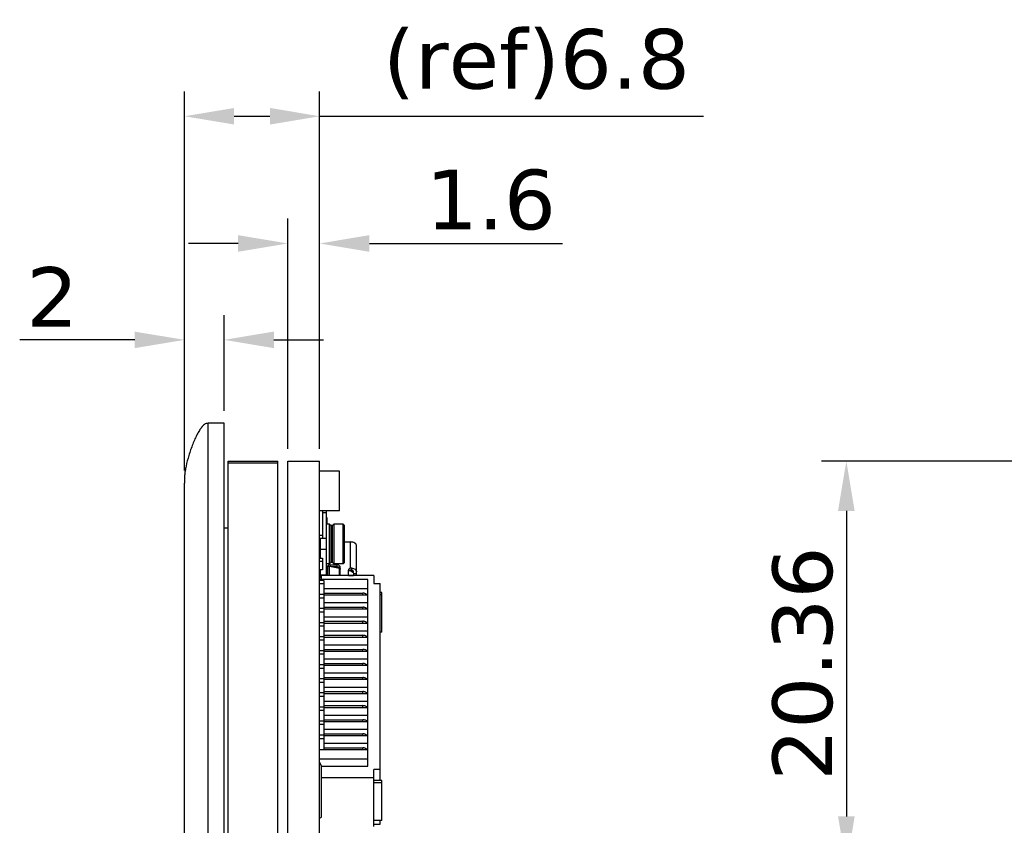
# Model space of a CAD drawing. Header units: millimetres. Extents: x 525 to 788, y 277 to 384.
# Tile 4 of 130: x 643 to 692, y 340 to 381. Entities that reach past the tile are written whole.
import ezdxf

# ---------------------------------------------------------------- set-up
doc = ezdxf.new("R2010")
doc.units = ezdxf.units.MM
doc.header["$LTSCALE"] = 5
doc.header["$PDMODE"] = 3
doc.header["$PDSIZE"] = 0.3125
doc.layers.get('0').update_dxf_attribs({"linetype": 'CONTINUOUS'})
doc.layers.get('Defpoints').update_dxf_attribs({"linetype": 'CONTINUOUS'})
doc.layers.add('dim', color=6, linetype='CONTINUOUS', lineweight=9)
doc.styles.add('Verdana', font='verdana.ttf', dxfattribs={"height": 3})
doc.dimstyles.new('aaaaaaaa 3.0', dxfattribs={"dimtxt": 3, "dimasz": 2.5, "dimexe": 1.25, "dimexo": 0.625, "dimtad": 1, "dimzin": 9, "dimdsep": 46, "dimtxsty": 'Verdana', "dimcen": 0, "dimazin": 0, "dimtfac": 1, "dimtofl": 0, "dimtmove": 0, "dimatfit": 3, "dimfxl": 1, "dimlwd": 25, "dimlwe": 25, "dimarcsym": 0})

# ---------------------------------------------------------------- blocks, each defined once
blk = doc.blocks.new('*D46')
at = {"layer": 'Defpoints', "color": 0}
for p in [(653.135, 364.519), (653.135, 360.323), (651.135, 357.323)]:
    blk.add_point(p, dxfattribs=at)
at = {"layer": 'dim', "color": 0, "lineweight": 25}
for p, q in [((651.135, 357.948), (651.135, 365.769)), ((653.135, 360.948), (653.135, 365.769)), ((648.635, 364.519), (642.854, 364.519)), ((655.635, 364.519), (658.135, 364.519))]:
    blk.add_line(p, q, dxfattribs=at)
at = {"layer": 'dim', "color": 0}
for points in [[(648.635, 364.102), (648.635, 364.935), (651.135, 364.519)], [(655.635, 364.935), (655.635, 364.102), (653.135, 364.519)]]:
    blk.add_solid(points, dxfattribs=at)
at = {"layer": 'dim', "color": 0, "insert": (644.494, 366.675), "char_height": 3, "attachment_point": 5, "style": 'Verdana'}
blk.add_mtext('2', dxfattribs=at)
blk = doc.blocks.new('*D47')
at = {"layer": 'Defpoints', "color": 0}
for p in [(656.335, 369.365), (656.335, 358.422), (657.935, 358.422)]:
    blk.add_point(p, dxfattribs=at)
at = {"layer": 'dim', "color": 0, "lineweight": 25}
for p, q in [((656.335, 359.047), (656.335, 370.615)), ((657.935, 359.047), (657.935, 370.615)), ((653.835, 369.365), (651.335, 369.365)), ((660.435, 369.365), (670.148, 369.365))]:
    blk.add_line(p, q, dxfattribs=at)
at = {"layer": 'dim', "color": 0}
for points in [[(653.835, 368.948), (653.835, 369.782), (656.335, 369.365)], [(660.435, 369.782), (660.435, 368.948), (657.935, 369.365)]]:
    blk.add_solid(points, dxfattribs=at)
at = {"layer": 'dim', "color": 0, "insert": (666.541, 371.549), "char_height": 3, "attachment_point": 5, "style": 'Verdana'}
blk.add_mtext('1.6', dxfattribs=at)
blk = doc.blocks.new('*D48')
at = {"layer": 'Defpoints', "color": 0}
for p in [(657.935, 375.761), (657.935, 358.422), (651.135, 357.323)]:
    blk.add_point(p, dxfattribs=at)
at = {"layer": 'dim', "color": 0, "lineweight": 25}
for p, q in [((651.135, 357.948), (651.135, 377.011)), ((657.935, 359.047), (657.935, 377.011)), ((653.635, 375.761), (655.435, 375.761)), ((657.935, 375.761), (677.239, 375.761))]:
    blk.add_line(p, q, dxfattribs=at)
at = {"layer": 'dim', "color": 0}
for points in [[(653.635, 376.178), (653.635, 375.344), (651.135, 375.761)], [(655.435, 375.344), (655.435, 376.178), (657.935, 375.761)]]:
    blk.add_solid(points, dxfattribs=at)
at = {"layer": 'dim', "color": 0, "insert": (668.837, 378.379), "char_height": 3, "attachment_point": 5, "style": 'Verdana'}
blk.add_mtext('(ref)6.8', dxfattribs=at)
blk = doc.blocks.new('*D56')
at = {"layer": 'Defpoints', "color": 0}
for p in [(722.184, 358.422), (684.414, 338.061), (700.897, 338.061)]:
    blk.add_point(p, dxfattribs=at)
at = {"layer": 'dim', "color": 0, "lineweight": 25}
for p, q in [((721.559, 358.422), (683.164, 358.422)), ((684.414, 355.922), (684.414, 340.561)), ((700.272, 338.061), (683.164, 338.061))]:
    blk.add_line(p, q, dxfattribs=at)
at = {"layer": 'dim', "color": 0}
for points in [[(684.831, 355.922), (683.997, 355.922), (684.414, 358.422)], [(683.997, 340.561), (684.831, 340.561), (684.414, 338.061)]]:
    blk.add_solid(points, dxfattribs=at)
at = {"layer": 'dim', "color": 0, "insert": (682.227, 348.241), "char_height": 3, "attachment_point": 5, "rotation": 90, "style": 'Verdana'}
blk.add_mtext('20.36', dxfattribs=at)

msp = doc.modelspace()

# ---------------------------------------------------------------- linework, layer by layer
at = {"linetype": 'Continuous'}
for p, q in [((652.335, 288.523), (652.335, 360.323)), ((653.135, 360.323), (652.335, 360.323)), ((653.135, 288.523), (653.135, 360.323)), ((653.335, 294.264), (653.335, 358.423)), ((653.335, 358.423), (655.835, 358.423)), ((655.835, 292.803), (655.835, 358.423)), ((656.335, 294.251), (656.335, 358.422)), ((656.335, 358.422), (657.935, 358.422)), ((657.935, 294.251), (657.935, 358.422)), ((653.335, 358.333), (655.835, 358.333)), ((658.935, 357.922), (657.935, 357.922)), ((658.935, 355.922), (658.935, 357.922)), ((651.135, 291.523), (651.135, 357.323)), ((658.935, 355.922), (657.935, 355.922)), ((658.085, 355.922), (658.085, 354.542)), ((658.285, 355.815), (658.085, 355.815)), ((658.285, 352.67), (658.285, 355.922)), ((658.305, 355.568), (658.285, 355.568)), ((658.305, 355.26), (658.305, 355.568)), ((653.135, 355.073), (653.335, 355.073)), ((658.425, 355.26), (658.285, 355.26)), ((658.425, 353.26), (658.425, 355.26)), ((658.495, 355.19), (658.425, 355.26)), ((658.495, 355.19), (658.495, 353.33)), ((658.585, 355.19), (658.495, 355.19)), ((658.585, 355.19), (658.655, 355.26)), ((658.585, 353.33), (658.585, 355.19)), ((658.655, 355.26), (658.655, 353.26)), ((659.115, 355.26), (658.655, 355.26)), ((659.115, 353.26), (659.115, 355.26)), ((659.185, 355.19), (659.115, 355.26)), ((659.185, 353.33), (659.185, 355.19)), ((658.085, 354.684), (657.935, 354.684)), ((657.955, 354.542), (657.955, 353.552)), ((657.955, 354.542), (658.285, 354.542)), ((657.955, 354.366), (657.935, 354.366)), ((657.955, 354.164), (657.935, 354.164)), ((658.285, 353.977), (657.955, 353.977)), ((659.185, 354.359), (659.485, 354.359)), ((659.485, 353.05), (659.485, 354.359)), ((659.785, 352.67), (659.785, 354.166)), ((657.955, 353.8), (657.935, 353.8)), ((657.955, 353.552), (658.085, 353.552)), ((658.085, 353.552), (658.085, 352.951)), ((658.085, 353.376), (657.935, 353.376)), ((658.425, 353.26), (658.285, 353.26)), ((658.315, 352.67), (658.315, 353.095)), ((658.335, 353.133), (658.335, 352.67)), ((658.435, 353.133), (658.335, 353.133)), ((658.495, 353.33), (658.425, 353.26)), ((658.435, 352.67), (658.435, 353.133)), ((658.935, 353.024), (658.435, 353.133)), ((658.465, 353.21), (658.465, 353.127)), ((658.465, 353.21), (658.815, 353.21)), ((658.585, 353.33), (658.495, 353.33)), ((658.815, 353.113), (658.525, 353.113)), ((658.585, 353.33), (658.655, 353.26)), ((659.115, 353.26), (658.655, 353.26)), ((658.815, 353.113), (658.815, 353.21)), ((658.935, 352.67), (658.935, 353.024)), ((658.965, 352.67), (658.965, 353.095)), ((659.185, 353.33), (659.115, 353.26)), ((659.535, 353.054), (659.535, 352.955)), ((658.085, 352.951), (657.935, 352.951)), ((657.955, 352.881), (657.935, 352.881)), ((658.035, 352.562), (657.935, 352.562)), ((660.35, 352.465), (657.935, 352.465)), ((657.955, 352.951), (657.955, 352.587)), ((657.955, 352.704), (658.285, 352.704)), ((658.035, 352.587), (657.955, 352.587)), ((658.035, 352.465), (658.035, 352.67)), ((660.66, 352.67), (658.035, 352.67)), ((659.385, 352.67), (659.385, 352.942)), ((659.385, 352.671), (659.635, 352.671)), ((659.448, 352.939), (659.635, 352.819)), ((659.635, 352.819), (659.635, 352.864)), ((659.635, 352.767), (659.635, 352.67)), ((659.635, 352.767), (659.785, 352.767)), ((660.35, 343.081), (660.35, 352.465)), ((660.66, 352.67), (660.66, 352.268)), ((658.139, 352.422), (657.935, 352.422)), ((658.139, 352.246), (657.935, 352.246)), ((658.139, 352.422), (658.139, 343.902)), ((660.35, 351.998), (658.139, 351.998)), ((660.66, 352.268), (660.985, 352.268)), ((660.985, 342.359), (660.985, 352.268)), ((658.139, 351.715), (657.935, 351.715)), ((658.139, 351.539), (657.935, 351.539)), ((658.139, 351.786), (660.1, 351.786)), ((660.35, 351.68), (658.139, 351.68)), ((660.1, 351.68), (660.1, 351.786)), ((661.06, 351.818), (660.985, 351.818)), ((661.06, 351.702), (660.985, 351.702)), ((661.06, 349.823), (661.06, 351.818)), ((658.139, 351.008), (657.935, 351.008)), ((660.35, 351.291), (658.139, 351.291)), ((658.139, 351.079), (660.1, 351.079)), ((660.35, 350.973), (658.139, 350.973)), ((660.1, 350.973), (660.1, 351.079)), ((658.139, 350.831), (657.935, 350.831)), ((660.35, 350.584), (658.139, 350.584)), ((658.139, 350.301), (657.935, 350.301)), ((658.139, 350.124), (657.935, 350.124)), ((658.139, 350.372), (660.1, 350.372)), ((660.35, 350.266), (658.139, 350.266)), ((660.1, 350.266), (660.1, 350.372)), ((658.139, 349.594), (657.935, 349.594)), ((660.35, 349.877), (658.139, 349.877)), ((658.139, 349.665), (660.1, 349.665)), ((660.35, 349.559), (658.139, 349.559)), ((660.1, 349.559), (660.1, 349.665)), ((661.06, 349.823), (660.985, 349.823)), ((658.139, 349.417), (657.935, 349.417)), ((660.35, 349.17), (658.139, 349.17)), ((658.139, 348.887), (657.935, 348.887)), ((658.139, 348.71), (657.935, 348.71)), ((658.139, 348.958), (660.1, 348.958)), ((660.35, 348.852), (658.139, 348.852)), ((660.1, 348.852), (660.1, 348.958)), ((658.139, 348.18), (657.935, 348.18)), ((658.139, 348.003), (657.935, 348.003)), ((660.35, 348.463), (658.139, 348.463)), ((658.139, 348.25), (660.1, 348.25)), ((660.35, 348.144), (658.139, 348.144)), ((660.1, 348.144), (660.1, 348.25)), ((660.35, 347.755), (658.139, 347.755)), ((658.139, 347.543), (660.1, 347.543)), ((660.1, 347.437), (660.1, 347.543)), ((658.139, 347.473), (657.935, 347.473)), ((658.139, 347.296), (657.935, 347.296)), ((660.35, 347.437), (658.139, 347.437)), ((660.35, 347.048), (658.139, 347.048)), ((658.139, 346.766), (657.935, 346.766)), ((658.139, 346.589), (657.935, 346.589)), ((658.139, 346.836), (660.1, 346.836)), ((660.35, 346.73), (658.139, 346.73)), ((660.1, 346.73), (660.1, 346.836)), ((658.139, 346.058), (657.935, 346.058)), ((660.35, 346.341), (658.139, 346.341)), ((658.139, 346.129), (660.1, 346.129)), ((660.35, 346.023), (658.139, 346.023)), ((660.1, 346.023), (660.1, 346.129)), ((658.139, 345.882), (657.935, 345.882)), ((660.35, 345.634), (658.139, 345.634)), ((658.139, 345.351), (657.935, 345.351)), ((658.139, 345.175), (657.935, 345.175)), ((658.139, 345.422), (660.1, 345.422)), ((660.35, 345.316), (658.139, 345.316)), ((660.1, 345.316), (660.1, 345.422)), ((658.139, 344.644), (657.935, 344.644)), ((660.35, 344.927), (658.139, 344.927)), ((658.139, 344.715), (660.1, 344.715)), ((660.35, 344.609), (658.139, 344.609)), ((660.1, 344.609), (660.1, 344.715)), ((658.139, 344.467), (657.935, 344.467)), ((660.35, 344.22), (658.139, 344.22)), ((660.35, 343.902), (657.935, 343.902)), ((658.139, 344.008), (660.1, 344.008)), ((660.1, 343.902), (660.1, 344.008)), ((660.35, 343.435), (657.935, 343.435)), ((658.035, 343.111), (657.935, 343.289)), ((658.035, 340.518), (658.035, 343.111)), ((658.035, 343.081), (660.35, 343.081)), ((660.66, 340.061), (660.66, 342.925)), ((660.985, 342.925), (660.66, 342.925)), ((658.035, 342.523), (660.66, 342.523)), ((661.06, 342.359), (660.66, 342.359)), ((661.06, 342.243), (660.66, 342.243)), ((661.06, 340.363), (661.06, 342.359)), ((657.935, 340.471), (658.035, 340.518)), ((661.06, 340.363), (660.66, 340.363)), ((660.66, 340.167), (660.985, 340.167)), ((660.985, 340.167), (660.985, 340.363))]:
    msp.add_line(p, q, dxfattribs=at)
for points, knots in [([(652.335, 360.323), (652.31, 360.323), (652.258, 360.323), (652.173, 360.293), (652.083, 360.224), (651.986, 360.113), (651.883, 359.958), (651.773, 359.761), (651.661, 359.529), (651.512, 359.178), (651.352, 358.723), (651.232, 358.269), (651.171, 357.931), (651.145, 357.711), (651.135, 357.511), (651.135, 357.384), (651.135, 357.323)], [0, 0, 0, 0, 0.021685, 0.046271, 0.078228, 0.12118, 0.17661, 0.243792, 0.321073, 0.405545, 0.582661, 0.749003, 0.822148, 0.887458, 0.945873, 1, 1, 1, 1]), ([(659.785, 354.166), (659.785, 354.179), (659.781, 354.205), (659.763, 354.242), (659.734, 354.276), (659.682, 354.316), (659.597, 354.35), (659.523, 354.359), (659.485, 354.359)], [0, 0, 0, 0, 0.097416, 0.19988, 0.310893, 0.432258, 0.703526, 1, 1, 1, 1]), ([(658.322, 353.13), (658.321, 353.128), (658.317, 353.116), (658.315, 353.104), (658.315, 353.095)], [0, 0, 0, 0, 0.25457, 1, 1, 1, 1]), ([(658.315, 352.998), (658.315, 353.008), (658.318, 353.028), (658.327, 353.046), (658.333, 353.054)], [0, 0, 0, 0, 0.489871, 1, 1, 1, 1]), ([(658.465, 353.21), (658.434, 353.21), (658.389, 353.199), (658.343, 353.165), (658.327, 353.142), (658.322, 353.13)], [0, 0, 0, 0, 0.530862, 0.775147, 1, 1, 1, 1]), ([(658.965, 353.095), (658.965, 353.11), (658.956, 353.142), (658.921, 353.18), (658.872, 353.204), (658.834, 353.21), (658.815, 353.21)], [0, 0, 0, 0, 0.218874, 0.457106, 0.720336, 1, 1, 1, 1]), ([(658.815, 353.113), (658.838, 353.113), (658.882, 353.106), (658.921, 353.081), (658.936, 353.066)], [0, 0, 0, 0, 0.521098, 1, 1, 1, 1]), ([(658.936, 353.066), (658.945, 353.057), (658.959, 353.036), (658.965, 353.011), (658.965, 352.998)], [0, 0, 0, 0, 0.51479, 1, 1, 1, 1]), ([(659.485, 353.05), (659.471, 353.046), (659.444, 353.035), (659.411, 353.01), (659.39, 352.978), (659.385, 352.953), (659.385, 352.942)], [0, 0, 0, 0, 0.277697, 0.536307, 0.774762, 1, 1, 1, 1]), ([(659.412, 352.912), (659.417, 352.916), (659.437, 352.936), (659.464, 352.948), (659.485, 352.954)], [0, 0, 0, 0, 0.237344, 1, 1, 1, 1]), ([(659.535, 353.054), (659.568, 353.05), (659.632, 353.036), (659.713, 352.995), (659.77, 352.936), (659.785, 352.887), (659.785, 352.864)], [0, 0, 0, 0, 0.297957, 0.566702, 0.797623, 1, 1, 1, 1]), ([(659.635, 352.864), (659.635, 352.874), (659.629, 352.895), (659.607, 352.922), (659.574, 352.943), (659.549, 352.951), (659.535, 352.955)], [0, 0, 0, 0, 0.20754, 0.438695, 0.703947, 1, 1, 1, 1]), ([(659.385, 352.845), (659.385, 352.857), (659.39, 352.882), (659.404, 352.902), (659.412, 352.912)], [0, 0, 0, 0, 0.485748, 1, 1, 1, 1]), ([(660.328, 351.681), (660.307, 351.714), (660.253, 351.755), (660.171, 351.781), (660.124, 351.786), (660.1, 351.786)], [0, 0, 0, 0, 0.460927, 0.724924, 1, 1, 1, 1]), ([(660.328, 350.973), (660.307, 351.007), (660.253, 351.048), (660.171, 351.074), (660.124, 351.079), (660.1, 351.079)], [0, 0, 0, 0, 0.460927, 0.724924, 1, 1, 1, 1]), ([(660.328, 350.266), (660.307, 350.3), (660.253, 350.341), (660.171, 350.367), (660.124, 350.372), (660.1, 350.372)], [0, 0, 0, 0, 0.460927, 0.724924, 1, 1, 1, 1]), ([(660.328, 349.559), (660.307, 349.593), (660.253, 349.634), (660.171, 349.66), (660.124, 349.665), (660.1, 349.665)], [0, 0, 0, 0, 0.460927, 0.724924, 1, 1, 1, 1]), ([(660.328, 348.852), (660.307, 348.886), (660.253, 348.927), (660.171, 348.953), (660.124, 348.958), (660.1, 348.958)], [0, 0, 0, 0, 0.460927, 0.724924, 1, 1, 1, 1]), ([(660.328, 348.145), (660.307, 348.179), (660.253, 348.219), (660.171, 348.246), (660.124, 348.25), (660.1, 348.25)], [0, 0, 0, 0, 0.460927, 0.724924, 1, 1, 1, 1]), ([(660.328, 347.438), (660.307, 347.472), (660.253, 347.512), (660.171, 347.539), (660.124, 347.543), (660.1, 347.543)], [0, 0, 0, 0, 0.460927, 0.724924, 1, 1, 1, 1]), ([(660.328, 346.731), (660.307, 346.765), (660.253, 346.805), (660.171, 346.831), (660.124, 346.836), (660.1, 346.836)], [0, 0, 0, 0, 0.460927, 0.724924, 1, 1, 1, 1]), ([(660.328, 346.024), (660.307, 346.058), (660.253, 346.098), (660.171, 346.124), (660.124, 346.129), (660.1, 346.129)], [0, 0, 0, 0, 0.460927, 0.724924, 1, 1, 1, 1]), ([(660.328, 345.317), (660.307, 345.351), (660.253, 345.391), (660.171, 345.417), (660.124, 345.422), (660.1, 345.422)], [0, 0, 0, 0, 0.460927, 0.724924, 1, 1, 1, 1]), ([(660.328, 344.609), (660.307, 344.643), (660.253, 344.684), (660.171, 344.71), (660.124, 344.715), (660.1, 344.715)], [0, 0, 0, 0, 0.460927, 0.724924, 1, 1, 1, 1]), ([(660.328, 343.902), (660.307, 343.936), (660.253, 343.977), (660.171, 344.003), (660.124, 344.008), (660.1, 344.008)], [0, 0, 0, 0, 0.460927, 0.724924, 1, 1, 1, 1])]:
    msp.add_open_spline(points, degree=3, knots=knots, dxfattribs=at)
for points in [[(659.485, 353.05), (659.501, 353.054), (659.518, 353.056), (659.535, 353.054)], [(659.485, 352.954), (659.501, 352.958), (659.518, 352.958), (659.535, 352.955)]]:
    msp.add_open_spline(points, degree=3, dxfattribs=at)

# ---------------------------------------------------------------- dimensions: what is measured, and where the dimension line sits
at = {"layer": 'dim'}
dim = msp.add_linear_dim(base=(657.935, 375.761), p1=(651.135, 357.323), p2=(657.935, 358.422), text='(ref)<>', dimstyle='aaaaaaaa 3.0', override={"dimgap": 0.625, "dimtad": 1, "dimjust": 0, "dimdec": 2, "dimlfac": 1, "dimpost": '<>', "dimse1": 0, "dimse2": 0, "dimsd1": 0, "dimsd2": 0, "dimtofl": 0, "dimtvp": 0.1}, dxfattribs=at)
dim.commit()
dim.dimension.update_dxf_attribs({"geometry": '*D48', "text_midpoint": (668.837, 378.379)})
for base, p1, p2, picture, middle in [((656.335, 369.365), (657.935, 358.422), (656.335, 358.422), '*D47', (666.541, 369.365)), ((653.135, 364.519), (651.135, 357.323), (653.135, 360.323), '*D46', (644.494, 364.519))]:
    dim = msp.add_linear_dim(base=base, p1=p1, p2=p2, dimstyle='aaaaaaaa 3.0', dxfattribs=at)
    dim.commit()
    dim.dimension.update_dxf_attribs({"geometry": picture, "text_midpoint": middle, "dimtype": 160})
dim = msp.add_linear_dim(base=(684.414, 338.061), p1=(722.184, 358.422), p2=(700.897, 338.061), angle=90, dimstyle='aaaaaaaa 3.0', dxfattribs=at)
dim.commit()
dim.dimension.update_dxf_attribs({"geometry": '*D56', "text_midpoint": (682.227, 348.241)})

doc.saveas('drawing.dxf')
